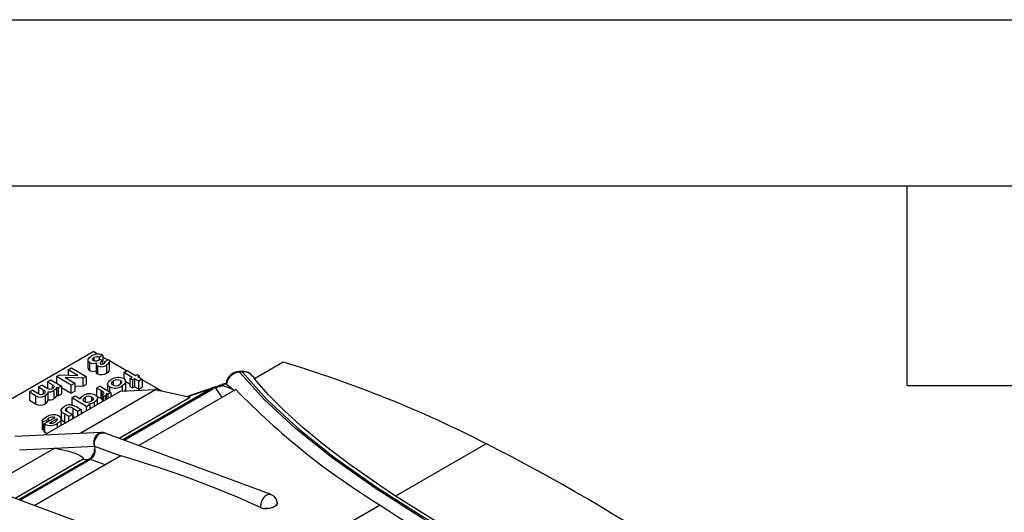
# Model space of a CAD drawing. Header units: inches. Extents: x 0 to 44, y 0 to 34.
# Tile 14 of 15: x 33.1 to 39, y 31 to 34. Entities that reach past the tile are written whole.
import ezdxf

# ---------------------------------------------------------------- set-up
doc = ezdxf.new("R2010")
doc.units = ezdxf.units.IN
doc.header["$LTSCALE"] = 4
doc.header["$MEASUREMENT"] = 0
doc.layers.add('TEXT', color=140, linetype='Continuous', lineweight=25)

msp = doc.modelspace()

# ---------------------------------------------------------------- linework, layer by layer
at = {"color": 7, "linetype": 'Continuous'}
msp.add_line((0.0004, 34.0004), (44.0004, 34.0004), dxfattribs=at)
for p, q in [((30.9086, 30.5043), (33.5059, 32.0038)), ((33.5336, 31.9878), (33.5059, 32.0038)), ((33.5112, 31.967), (33.5112, 31.9485)), ((33.5642, 31.9819), (33.5438, 31.9701)), ((33.5438, 31.9552), (33.5438, 31.9701)), ((33.5642, 31.9819), (33.5642, 31.9492)), ((33.5937, 31.9531), (33.5642, 31.9701)), ((33.4756, 31.9515), (33.4756, 31.9033)), ((33.4852, 31.9373), (33.4852, 31.889)), ((33.5251, 31.9266), (33.5251, 31.8784)), ((33.532, 31.9168), (33.532, 31.8686)), ((33.5495, 31.9577), (33.5642, 31.9492)), ((33.5642, 31.9284), (33.5642, 31.9492)), ((33.5778, 31.944), (33.5982, 31.9557)), ((33.5778, 31.9369), (33.5778, 31.944)), ((33.5875, 31.9221), (33.5875, 31.8739)), ((33.7076, 31.8873), (33.6042, 31.947)), ((33.6049, 31.9418), (33.6049, 31.9462)), ((33.6049, 31.8934), (33.6049, 31.9416)), ((34.6496, 31.9391), (34.4766, 31.8392)), ((33.2868, 31.8532), (33.306, 31.8642)), ((33.2868, 31.8532), (33.2868, 31.8134)), ((33.3752, 31.8021), (33.2868, 31.8532)), ((33.306, 31.8642), (33.4139, 31.8596)), ((33.356, 31.8931), (33.3764, 31.9048)), ((33.4139, 31.8596), (33.356, 31.8931)), ((33.356, 31.8931), (33.356, 31.8621)), ((33.3764, 31.9048), (33.4647, 31.8538)), ((33.4647, 31.8538), (33.4457, 31.8429)), ((33.4647, 31.8538), (33.4647, 31.8056)), ((33.6049, 31.8934), (33.6043, 31.898)), ((33.6907, 31.8775), (33.7111, 31.8893)), ((33.7417, 31.8481), (33.6907, 31.8775)), ((33.6907, 31.8775), (33.6907, 31.8404)), ((33.7111, 31.8893), (33.7621, 31.8599)), ((33.7621, 31.8599), (33.7723, 31.8658)), ((33.7723, 31.8658), (33.7858, 31.8579)), ((33.7858, 31.8579), (33.7756, 31.852)), ((33.7756, 31.852), (33.8017, 31.837)), ((33.7858, 31.8461), (33.7858, 31.8579)), ((34.4004, 31.8834), (34.3853, 31.8826)), ((34.402, 31.8805), (34.387, 31.8797)), ((34.4648, 31.8561), (34.4562, 31.8644)), ((34.4786, 31.8404), (34.4657, 31.8557)), ((33.1776, 31.7901), (33.198, 31.8019)), ((33.1776, 31.7901), (33.2064, 31.7735)), ((33.1776, 31.7901), (33.1776, 31.751)), ((33.229, 31.784), (33.198, 31.8019)), ((33.232, 31.8215), (33.2524, 31.8333)), ((33.232, 31.8215), (33.2604, 31.8051)), ((33.232, 31.8215), (33.232, 31.7824)), ((33.2524, 31.8333), (33.317, 31.796)), ((33.2604, 31.8051), (33.2604, 31.785)), ((33.317, 31.796), (33.2966, 31.7842)), ((33.317, 31.796), (33.317, 31.7478)), ((33.4457, 31.8429), (33.3375, 31.8475)), ((33.3375, 31.8475), (33.3956, 31.8139)), ((33.3956, 31.8139), (33.3752, 31.8021)), ((33.3752, 31.7539), (33.3752, 31.8021)), ((33.3956, 31.8139), (33.3956, 31.7657)), ((33.3956, 31.7968), (33.4457, 31.7946)), ((33.4457, 31.7946), (33.4457, 31.8429)), ((33.4457, 31.7946), (33.4647, 31.8056)), ((33.5481, 31.7952), (33.5277, 31.7835)), ((33.5481, 31.7952), (33.6127, 31.7579)), ((33.5931, 31.8079), (33.5931, 31.7693)), ((33.6047, 31.7906), (33.6047, 31.7626)), ((33.6291, 31.8027), (33.6291, 31.8263)), ((33.6705, 31.8285), (33.6705, 31.8077)), ((33.6816, 31.7964), (33.6816, 31.763)), ((33.7014, 31.8179), (33.7014, 31.7696)), ((33.7022, 31.778), (33.7022, 31.8263)), ((33.7022, 31.8227), (33.7292, 31.8071)), ((33.7292, 31.8409), (33.7417, 31.8481)), ((33.7428, 31.833), (33.7292, 31.8409)), ((33.7292, 31.7927), (33.7292, 31.8409)), ((33.7292, 31.7927), (33.7428, 31.7848)), ((33.7553, 31.8402), (33.7428, 31.833)), ((33.7428, 31.833), (33.7428, 31.7848)), ((33.7428, 31.7848), (33.7553, 31.792)), ((33.7813, 31.8252), (33.7553, 31.8402)), ((33.7553, 31.8402), (33.7553, 31.792)), ((33.7553, 31.792), (33.7813, 31.777)), ((33.8017, 31.837), (33.7813, 31.8252)), ((33.7813, 31.777), (33.7813, 31.8252)), ((33.8017, 31.837), (33.8017, 31.7887)), ((33.9226, 31.7632), (33.8017, 31.833)), ((34.2358, 31.7893), (34.0682, 31.7317)), ((34.3064, 31.8135), (34.2795, 31.8043)), ((34.2942, 31.807), (34.3064, 31.8112)), ((34.3066, 31.8078), (34.2942, 31.807)), ((34.3064, 31.8112), (34.3066, 31.8078)), ((34.4839, 31.8307), (34.4766, 31.8392)), ((33.1436, 31.7705), (33.1232, 31.7587)), ((33.1608, 31.737), (33.1232, 31.7587)), ((33.1232, 31.7587), (33.1232, 31.7105)), ((33.1436, 31.7705), (33.176, 31.7518)), ((33.1608, 31.737), (33.1608, 31.6888)), ((33.2064, 31.7735), (33.2064, 31.7484)), ((33.6683, 31.7624), (33.216, 31.5013)), ((33.2177, 31.7374), (33.2177, 31.6892)), ((33.2348, 31.7605), (33.2348, 31.7123)), ((33.271, 31.7682), (33.271, 31.7199)), ((33.2889, 31.7887), (33.2966, 31.7842)), ((33.2889, 31.7405), (33.2889, 31.7887)), ((33.2889, 31.7405), (33.2966, 31.736)), ((33.2966, 31.7842), (33.2966, 31.736)), ((33.2966, 31.736), (33.317, 31.7478)), ((33.317, 31.7875), (33.3752, 31.7539)), ((33.3752, 31.7539), (33.3956, 31.7657)), ((33.3777, 31.7243), (33.3981, 31.7361)), ((33.3981, 31.7361), (33.4292, 31.7181)), ((33.8813, 31.7722), (33.4289, 31.5111)), ((33.5539, 31.7684), (33.5277, 31.7835)), ((33.5277, 31.7835), (33.5277, 31.7352)), ((33.5277, 31.7352), (33.5539, 31.7201)), ((33.5539, 31.7684), (33.5571, 31.7666)), ((33.5539, 31.7201), (33.5539, 31.7684)), ((33.5571, 31.7666), (33.5571, 31.7184)), ((33.5691, 31.7471), (33.5619, 31.7447)), ((33.5692, 31.7334), (33.5619, 31.7447)), ((33.5619, 31.701), (33.5619, 31.7447)), ((33.5787, 31.737), (33.5692, 31.7334)), ((33.5692, 31.7052), (33.5692, 31.7334)), ((33.5787, 31.737), (33.5787, 31.7107)), ((33.5866, 31.7521), (33.5946, 31.7475)), ((33.5872, 31.7156), (33.5872, 31.7465)), ((33.6127, 31.7579), (33.5946, 31.7475)), ((33.5946, 31.7475), (33.5946, 31.7198)), ((33.6127, 31.7579), (33.6127, 31.7303)), ((33.8813, 31.7722), (33.6683, 31.7624)), ((34.2227, 31.7824), (33.686, 31.4726)), ((33.6926, 31.4702), (34.231, 31.781)), ((33.6979, 31.7637), (33.7014, 31.7696)), ((33.7014, 31.7696), (33.7019, 31.778)), ((34.3646, 31.7745), (33.7807, 31.4375)), ((33.7813, 31.777), (33.8017, 31.7887)), ((33.8688, 31.7716), (33.8828, 31.7797)), ((34.0898, 31.727), (33.8813, 31.7722)), ((33.8828, 31.7797), (33.9045, 31.7671)), ((34.0723, 31.7308), (34.2227, 31.7824)), ((34.2227, 31.7824), (34.2351, 31.789)), ((34.2431, 31.7863), (34.231, 31.781)), ((34.2825, 31.7272), (34.2431, 31.7863)), ((33.1232, 31.7105), (33.1608, 31.6888)), ((33.4661, 31.6733), (33.3777, 31.7243)), ((33.3777, 31.7243), (33.3777, 31.6761)), ((33.3847, 31.6816), (33.4083, 31.6708)), ((33.4083, 31.6708), (33.435, 31.6554)), ((33.4577, 31.7273), (33.4577, 31.7033)), ((33.4661, 31.6733), (33.4865, 31.6851)), ((33.4661, 31.6456), (33.4661, 31.6733)), ((33.4792, 31.6893), (33.4865, 31.6851)), ((33.4865, 31.6851), (33.4865, 31.6574)), ((33.4996, 31.7091), (33.4996, 31.7298)), ((33.514, 31.6733), (33.514, 31.6997)), ((33.5327, 31.6841), (33.5327, 31.7237)), ((33.5539, 31.7201), (33.5571, 31.7184)), ((33.5571, 31.7184), (33.5619, 31.7154)), ((34.0898, 31.727), (33.6636, 31.4809)), ((33.314, 31.6543), (33.314, 31.6061)), ((33.3147, 31.6438), (33.3147, 31.5956)), ((33.3614, 31.6128), (33.3342, 31.6285)), ((33.3342, 31.6285), (33.3342, 31.5803)), ((33.3397, 31.6505), (33.3502, 31.6428)), ((33.3472, 31.6635), (33.3472, 31.645)), ((33.3502, 31.6428), (33.3818, 31.6246)), ((33.3818, 31.6246), (33.3614, 31.6128)), ((33.3614, 31.5852), (33.3614, 31.6128)), ((33.3818, 31.6246), (33.3818, 31.597)), ((33.3818, 31.6142), (33.3836, 31.6133)), ((33.4146, 31.6436), (33.3836, 31.6615)), ((33.3836, 31.6615), (33.3836, 31.6133)), ((33.3836, 31.6133), (33.3968, 31.6057)), ((33.435, 31.6554), (33.4146, 31.6436)), ((33.4146, 31.6159), (33.4146, 31.6436)), ((33.435, 31.6554), (33.435, 31.6277)), ((33.435, 31.643), (33.4482, 31.6354)), ((33.2253, 31.5867), (33.2015, 31.5803)), ((33.2015, 31.5831), (33.2015, 31.5349)), ((33.2015, 31.5321), (33.2015, 31.5803)), ((33.2114, 31.5681), (33.2782, 31.6067)), ((33.2143, 31.5664), (33.2114, 31.5681)), ((33.2114, 31.5199), (33.2114, 31.5681)), ((33.2143, 31.5664), (33.2143, 31.5182)), ((33.2253, 31.5867), (33.2253, 31.5762)), ((33.2386, 31.6022), (33.2386, 31.5839)), ((33.2895, 31.5988), (33.2442, 31.5727)), ((33.2895, 31.5898), (33.2895, 31.5988)), ((33.2924, 31.5454), (33.2924, 31.5717)), ((33.3135, 31.5576), (33.3135, 31.5978)), ((33.3342, 31.5803), (33.3435, 31.5749)), ((33.5552, 31.5169), (33.0348, 31.4929)), ((33.202, 31.5349), (33.2015, 31.5321)), ((33.2015, 31.5321), (33.2114, 31.5348)), ((33.2114, 31.5199), (33.2143, 31.5182)), ((34.576, 31.1423), (33.5728, 31.5146)), ((35.8705, 31.4484), (35.3252, 31.1337)), ((33.2759, 31.4227), (32.8033, 31.1499)), ((33.0629, 31.4129), (33.2759, 31.4227)), ((33.6725, 31.375), (33.1551, 31.0763)), ((33.2759, 31.4227), (33.5144, 31.4337)), ((33.5144, 31.4337), (33.6725, 31.375)), ((33.4427, 31.3534), (33.038, 31.1198)), ((33.4827, 31.3552), (33.0604, 31.1115)), ((33.491, 31.3538), (33.067, 31.109)), ((33.4427, 31.3534), (33.4827, 31.3552)), ((33.5791, 31.3211), (33.491, 31.3538)), ((33.9504, 30.7812), (32.9472, 31.1534)), ((35.2319, 31.0798), (34.0128, 30.376)), ((34.6141, 31.0949), (34.614, 31.0953))]:
    msp.add_line(p, q)
at = {"flags": 128}
for points in [[(33.4852, 31.9373), (33.4794, 31.9417), (33.4763, 31.9469), (33.4756, 31.9522), (33.477, 31.958), (33.4844, 31.9682), (33.4965, 31.9768)], [(33.5112, 31.967), (33.5057, 31.9631), (33.5022, 31.9584), (33.5015, 31.9558), (33.5018, 31.9534), (33.5031, 31.951), (33.5058, 31.9489)], [(33.5642, 31.9492), (33.5521, 31.94), (33.5489, 31.9346), (33.5491, 31.9317), (33.5499, 31.9303), (33.5514, 31.9291)], [(33.5718, 31.9313), (33.5755, 31.934), (33.578, 31.9372), (33.579, 31.9406), (33.5787, 31.9423), (33.5778, 31.944)], [(33.6049, 31.9416), (33.5992, 31.931), (33.5875, 31.9221)], [(33.5982, 31.9557), (33.6039, 31.949), (33.6049, 31.9416)], [(33.5255, 31.8784), (33.5253, 31.8765), (33.5275, 31.8721), (33.532, 31.8686)], [(34.3852, 31.8826), (34.3855, 31.8825), (34.3862, 31.8816), (34.387, 31.8797)], [(38.1331, 29.8178), (37.7096, 29.9665), (37.2963, 30.124), (36.8935, 30.2901), (36.5072, 30.4627), (36.1408, 30.6401), (35.7982, 30.8207), (35.4817, 31.0031), (35.1962, 31.1844), (34.9431, 31.3634), (34.7223, 31.5401), (34.5358, 31.7132), (34.387, 31.8797)], [(34.4003, 31.8831), (34.4005, 31.8833), (34.402, 31.8805)], [(34.402, 31.8805), (34.5506, 31.7144), (34.7369, 31.5416), (34.9574, 31.3654), (35.2101, 31.1868), (35.4952, 31.006), (35.8112, 30.824), (36.1519, 30.6445), (36.5136, 30.4693), (36.8962, 30.2983), (37.2981, 30.1324), (37.7107, 29.9751), (38.1331, 29.8266)], [(33.2604, 31.8051), (33.2682, 31.7999), (33.2711, 31.7969), (33.2726, 31.7936), (33.2726, 31.7904), (33.2711, 31.7873), (33.2642, 31.7812)], [(33.6047, 31.7906), (33.5983, 31.7955), (33.5944, 31.8013), (33.5931, 31.8075), (33.594, 31.8136), (33.6016, 31.8252), (33.6147, 31.835)], [(33.6251, 31.8023), (33.6215, 31.8049), (33.619, 31.808), (33.618, 31.8112), (33.6183, 31.8146), (33.622, 31.821), (33.6291, 31.8263)], [(33.6705, 31.8285), (33.6741, 31.8259), (33.6765, 31.8229), (33.6775, 31.8197), (33.6772, 31.8162), (33.6735, 31.81), (33.6664, 31.8047)], [(33.7014, 31.8179), (33.6945, 31.8062), (33.6816, 31.7964)], [(34.2431, 31.7863), (34.2483, 31.7882), (34.2538, 31.79), (34.2539, 31.7901), (34.2547, 31.7903), (34.257, 31.791), (34.2656, 31.7935), (34.2663, 31.7937), (34.2775, 31.7962), (34.2788, 31.7964), (34.2795, 31.7964), (34.2796, 31.7965), (34.2796, 31.7965), (34.2796, 31.7965), (34.2796, 31.7965), (34.2796, 31.7965), (34.2796, 31.7965), (34.2796, 31.7964), (34.2796, 31.7964), (34.2794, 31.7964), (34.2794, 31.7964), (34.2794, 31.7964), (34.2794, 31.7964), (34.2794, 31.7964), (34.2794, 31.7964), (34.2794, 31.7964), (34.2794, 31.7964), (34.2795, 31.7964), (34.2843, 31.7965)], [(34.2795, 31.8042), (34.2838, 31.8057), (34.2942, 31.807)], [(34.3077, 31.807), (34.3071, 31.8074), (34.3066, 31.8078)], [(34.3077, 31.807), (34.3313, 31.7893), (34.3565, 31.7674)], [(35.3252, 31.1337), (35.23, 31.1967), (35.0512, 31.322), (34.8881, 31.4463), (34.7675, 31.5467), (34.6586, 31.6456), (34.5613, 31.7434), (34.4766, 31.8392)], [(33.2064, 31.7735), (33.2142, 31.7683), (33.2171, 31.7653), (33.2184, 31.7619), (33.2181, 31.7586), (33.2163, 31.7553), (33.2095, 31.7497)], [(33.2348, 31.7605), (33.2347, 31.7573), (33.234, 31.7541), (33.2306, 31.7479), (33.2177, 31.7374)], [(33.2889, 31.7887), (33.2831, 31.7775), (33.271, 31.7682)], [(33.4292, 31.7181), (33.435, 31.7289), (33.4465, 31.7379)], [(33.5198, 31.7417), (33.5232, 31.7395), (33.5262, 31.7372), (33.5306, 31.7319), (33.5325, 31.7263), (33.5323, 31.7202), (33.5262, 31.7091), (33.514, 31.6997)], [(33.5691, 31.7471), (33.5707, 31.7483), (33.5717, 31.7495), (33.5725, 31.7523), (33.5717, 31.7552), (33.5697, 31.7578), (33.5571, 31.7666)], [(33.5866, 31.7521), (33.5872, 31.75), (33.5874, 31.748), (33.5862, 31.7439), (33.5831, 31.7402), (33.5787, 31.737)], [(33.6127, 31.7392), (33.6159, 31.7379), (33.6238, 31.7367)], [(33.3147, 31.6438), (33.3134, 31.6516), (33.3167, 31.6593), (33.3325, 31.6721)], [(33.4532, 31.703), (33.4495, 31.7056), (33.447, 31.7087), (33.446, 31.7119), (33.4464, 31.7155), (33.4504, 31.7219), (33.4577, 31.7273)], [(33.4792, 31.6893), (33.4981, 31.6928), (33.514, 31.6997)], [(33.4996, 31.7298), (33.5033, 31.7272), (33.5056, 31.7241), (33.5066, 31.7209), (33.5062, 31.7174), (33.5023, 31.7111), (33.4952, 31.7058)], [(33.3011, 31.6157), (33.3077, 31.6109), (33.3119, 31.6052), (33.3135, 31.5994), (33.3127, 31.593), (33.3055, 31.5814), (33.2924, 31.5717)], [(33.3342, 31.6285), (33.3231, 31.6356), (33.3147, 31.6438)], [(33.3472, 31.6635), (33.3401, 31.6576), (33.3388, 31.6541), (33.339, 31.6522), (33.3397, 31.6505)], [(33.2015, 31.5803), (33.2026, 31.5886), (33.2073, 31.5964), (33.2245, 31.6097)], [(33.2386, 31.6022), (33.2296, 31.5951), (33.2253, 31.5867)], [(33.2778, 31.579), (33.2849, 31.5841), (33.2896, 31.5899)], [(33.2143, 31.5182), (33.2274, 31.5127), (33.2342, 31.5118)], [(33.5383, 31.5118), (33.5521, 31.5166), (33.5552, 31.5163)], [(33.5467, 31.5103), (33.5604, 31.5152), (33.5751, 31.5137)], [(33.5751, 31.5138), (33.5671, 31.516), (33.5553, 31.5169)], [(33.2759, 31.4227), (33.3526, 31.4052), (33.3913, 31.3933), (33.4157, 31.3837), (33.4307, 31.3762), (33.4396, 31.3703), (33.4457, 31.3641), (33.4472, 31.3597), (33.4464, 31.3568), (33.4445, 31.3546), (33.4427, 31.3534)], [(34.5365, 31.0586), (34.5523, 31.0589), (34.5685, 31.0613), (34.5836, 31.0657), (34.5966, 31.0717), (34.6064, 31.0789), (34.6124, 31.0867), (34.614, 31.0945), (34.614, 31.0953)], [(34.6134, 31.0947), (34.6142, 31.0919), (34.6105, 31.0816), (34.6006, 31.0722), (34.5857, 31.0646), (34.5673, 31.0597), (34.5476, 31.058), (34.5365, 31.0586)], [(34.6136, 31.0952), (34.6136, 31.0973), (34.6113, 31.1034)], [(35.2319, 31.0798), (35.3298, 31.0145), (35.5376, 30.8859), (35.7598, 30.7596), (35.9951, 30.6354), (36.242, 30.5128), (36.4991, 30.3914), (36.7652, 30.2708), (37.0391, 30.1515), (37.32, 30.0344), (37.636, 29.9091), (37.9595, 29.7879)], [(37.9697, 29.8954), (37.9315, 29.9087), (37.6381, 30.0153), (37.3487, 30.1266), (37.0669, 30.2411), (36.7917, 30.3591), (36.527, 30.4791), (36.2714, 30.6016), (36.0173, 30.7309), (35.775, 30.8624), (35.5435, 30.9971), (35.3252, 31.1337)], [(34.5135, 31.0643), (34.5296, 31.0596), (34.5365, 31.0586)]]:
    msp.add_lwpolyline(points, dxfattribs=at)
for centre, radius, start, end in [((33.535, 31.918), 0.0703, 65.41392, 123.18045), ((33.5308, 31.9349), 0.0376, 69.62704, 121.32892), ((33.5081, 31.9867), 0.0544, 245.16284, 292.42124), ((33.5198, 31.9926), 0.0458, 252.2046, 310.43915), ((33.5373, 31.9277), 0.0121, 134.28831, 244.12525), ((33.5549, 31.9706), 0.0585, 246.97999, 303.93146), ((33.5596, 31.9488), 0.0213, 247.32424, 304.80413), ((32.5859, 25.0397), 7.2014, 62.86406, 73.34718), ((33.4903, 31.9023), 0.0142, 176.1725, 248.99512), ((33.5072, 31.9339), 0.0499, 243.83875, 290.98307), ((33.5546, 31.9253), 0.0611, 248.2783, 302.63315), ((33.5728, 31.9045), 0.034, 295.67548, 340.94759), ((34.385, 31.8035), 0.0791, 89.85548, 175.48787), ((34.3922, 31.7945), 0.0854, 93.46225, 171.55666), ((34.4075, 31.8126), 0.0712, 49.12553, 95.80142), ((34.4127, 31.8187), 0.0628, 34.85389, 99.83141), ((33.6376, 31.8664), 0.0827, 246.54814, 302.18922), ((33.6577, 31.7666), 0.0808, 65.87278, 122.18652), ((33.6437, 31.8403), 0.0423, 243.96566, 302.57723), ((33.6517, 31.7906), 0.0422, 63.67453, 122.35435), ((33.6826, 31.8227), 0.0194, 345.59056, 65.37272), ((32.9681, 35.5489), 3.9677, 288.62294, 289.30135), ((34.2363, 31.7792), 0.00981, 45.87032, 96.88458), ((34.3103, 31.7821), 0.0297, 122.84138, 151.01358), ((34.242, 31.5877), 0.213, 57.50482, 78.53625), ((33.189, 31.7818), 0.053, 237.84286, 302.93829), ((33.1944, 31.7766), 0.0309, 233.49584, 299.34205), ((33.2488, 31.8103), 0.0329, 233.04834, 297.96597), ((33.2411, 31.8204), 0.0602, 263.97786, 299.75577), ((33.2561, 31.7509), 0.0344, 295.72238, 342.25914), ((33.4867, 31.6719), 0.0773, 64.67408, 121.31686), ((33.4809, 31.6905), 0.0436, 64.54968, 122.20299), ((34.2233, 31.7612), 0.0213, 68.65634, 91.57837), ((37.5222, 34.8278), 4.3924, 224.03791, 238.57248), ((33.189, 31.7336), 0.0529, 237.83935, 302.9418), ((33.2089, 31.7135), 0.0259, 289.87012, 357.3065), ((33.2411, 31.7722), 0.0603, 263.99498, 299.73865), ((33.3704, 31.6119), 0.0712, 78.45648, 122.18506), ((33.4717, 31.7418), 0.043, 244.58568, 303.1376), ((33.2682, 31.5434), 0.0794, 65.56591, 123.42455), ((33.3639, 31.635), 0.033, 53.23485, 120.30791), ((33.2488, 31.6348), 0.0766, 243.21815, 304.61667), ((33.2632, 31.5628), 0.0464, 71.10334, 121.95194), ((33.2526, 31.6207), 0.0487, 260.08813, 301.27101), ((33.2793, 31.5942), 0.0112, 337.30424, 24.2873), ((33.3643, 31.6388), 0.0658, 221.09915, 242.80463), ((33.5776, 31.4571), 0.0673, 125.65549, 200.32112), ((33.5898, 31.4471), 0.0766, 124.32968, 190.06243), ((33.5389, 31.4905), 0.0213, 68.65634, 91.57837), ((30.7915, 21.4377), 11.2255, 48.96099, 63.09868), ((33.4398, 31.4183), 0.0762, 304.25384, 11.67214), ((33.4494, 31.4094), 0.0694, 306.81291, 20.50781), ((32.0959, 25.8133), 5.7808, 65.27752, 74.17244), ((33.4833, 31.334), 0.0213, 68.65634, 91.57837), ((34.5925, 31.0728), 0.0794, 123.93781, 186.13659), ((34.5659, 31.1116), 0.0324, 71.54186, 123.20744), ((34.5586, 31.091), 0.0541, 13.28712, 71.02615)]:
    msp.add_arc(centre, radius, start, end)
at = {"layer": 'TEXT'}
for p, q in [((1, 33), (43, 33)), ((38.4, 31.8), (38.4, 33)), ((38.4, 31.8), (39.6, 31.8))]:
    msp.add_line(p, q, dxfattribs=at)

doc.saveas('drawing.dxf')
